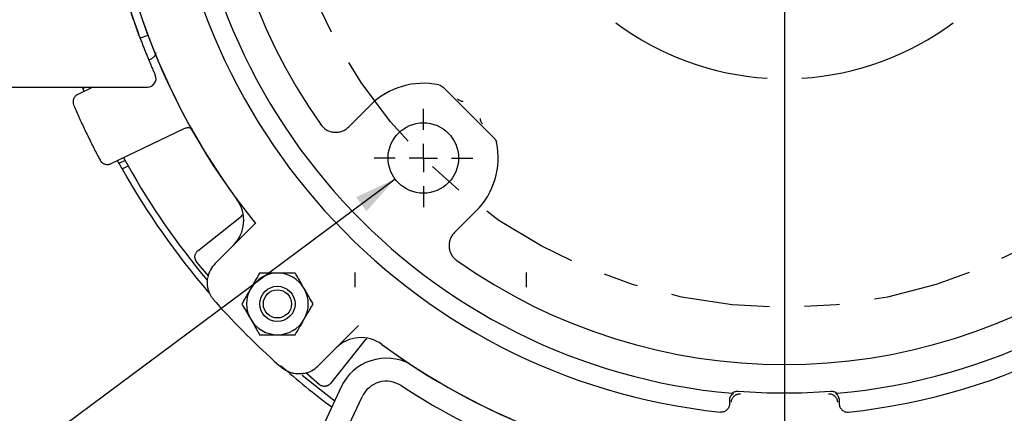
# Model space of a CAD drawing. Header units: inches. Extents: x 1.5 to 80, y 0 to 40.
# Tile 8 of 14: x 55.1 to 62.1, y 25.5 to 28.3. Entities that reach past the tile are written whole.
import ezdxf

# ---------------------------------------------------------------- set-up
doc = ezdxf.new("R2010")
doc.units = ezdxf.units.IN
doc.header["$MEASUREMENT"] = 0
for name, pattern in [('SLD-Center', [1.45, 0.7, -0.25, 0.25, -0.25]), ('SLD-Dashed', [0.45, 0.3, -0.15]), ('SLD-Solid', [0])]:
    doc.linetypes.add(name, pattern=pattern)
for name, color, linetype in [('CENTER', 40, 'SLD-Center'), ('HIDDEN', 104, 'SLD-Dashed'), ('SLD-0', 7, 'Continuous')]:
    doc.layers.add(name, color=color, linetype=linetype)
doc.styles.add('SLDTEXTSTYLE0', font='GOTHIC.TTF', dxfattribs={"width": 0.913})
doc.dimstyles.new('SLDDIMSTYLE2', dxfattribs={"dimtxt": 0.25, "dimasz": 0.3, "dimexe": 0, "dimexo": 0.0625, "dimgap": 0.0625, "dimtad": 0, "dimtih": 1, "dimtoh": 1, "dimrnd": 1e-09, "dimzin": 12, "dimdsep": 46, "dimtxsty": 'SLDTEXTSTYLE0', "dimsah": 1, "dimcen": 0.09, "dimadec": 0, "dimazin": 3, "dimtfac": 1, "dimtofl": 0, "dimtmove": 0, "dimatfit": 3, "dimfxl": 0, "dimfrac": 2, "dimtolj": 1, "dimtzin": 12, "dimarcsym": 0})
doc.dimstyles.new('SLDDIMSTYLE4', dxfattribs={"dimtxt": 0.25, "dimasz": 0.3, "dimexe": 0, "dimexo": 0.0625, "dimgap": 0.0625, "dimtad": 0, "dimtih": 1, "dimtoh": 1, "dimrnd": 1e-09, "dimzin": 12, "dimdsep": 46, "dimtxsty": 'SLDTEXTSTYLE0', "dimsah": 1, "dimcen": 0, "dimadec": 0, "dimazin": 3, "dimtfac": 1, "dimtofl": 0, "dimtmove": 0, "dimatfit": 3, "dimfxl": 0, "dimfrac": 2, "dimtolj": 1, "dimtzin": 12, "dimarcsym": 0})
doc.dimstyles.new('SLDDIMSTYLE5', dxfattribs={"dimtxt": 0.25, "dimasz": 0.3, "dimexe": 0, "dimexo": 0.0625, "dimgap": 0.0625, "dimtad": 0, "dimtih": 1, "dimtoh": 1, "dimdec": 4, "dimzin": 4, "dimdsep": 46, "dimtxsty": 'SLDTEXTSTYLE0', "dimsah": 1, "dimcen": 0.09, "dimazin": 1, "dimtfac": 1, "dimtofl": 0, "dimtmove": 0, "dimatfit": 3, "dimfxl": 0, "dimfrac": 2, "dimtolj": 1, "dimtzin": 12, "dimarcsym": 0})
doc.dimstyles.new('SLDDIMSTYLE6', dxfattribs={"dimtxt": 0.25, "dimasz": 0.3, "dimexe": 0, "dimexo": 0.0625, "dimgap": 0.0625, "dimtad": 0, "dimtih": 1, "dimtoh": 1, "dimrnd": 1e-09, "dimzin": 12, "dimdsep": 46, "dimtxsty": 'SLDTEXTSTYLE0', "dimsah": 1, "dimcen": 0, "dimadec": 0, "dimazin": 3, "dimtfac": 1, "dimtofl": 0, "dimtmove": 0, "dimatfit": 3, "dimfxl": 0, "dimfrac": 2, "dimtolj": 1, "dimtzin": 12, "dimarcsym": 0})
doc.dimstyles.new('SLDDIMSTYLE7', dxfattribs={"dimtxt": 0.25, "dimasz": 0.3, "dimexe": 0, "dimexo": 0.0625, "dimgap": 0.0625, "dimtad": 0, "dimtih": 1, "dimtoh": 1, "dimrnd": 1e-09, "dimzin": 12, "dimdsep": 46, "dimtxsty": 'SLDTEXTSTYLE0', "dimsah": 1, "dimcen": 0, "dimadec": 0, "dimazin": 3, "dimtfac": 1, "dimtofl": 0, "dimtmove": 0, "dimatfit": 3, "dimfxl": 0, "dimfrac": 2, "dimtolj": 1, "dimtzin": 12, "dimarcsym": 0})

# ---------------------------------------------------------------- blocks, each defined once
blk = doc.blocks.new('_D_15')
at = {"layer": 'SLD-0'}
for p, q in [((64.6587, 34.408), (64.5825, 34.408)), ((64.5825, 34.408), (64.5825, 34.0111)), ((65.4899, 34.408), (65.5661, 34.408)), ((65.5661, 34.408), (65.5661, 34.0111)), ((62.9652, 32.6093), (64.2251, 34.0477)), ((64.2251, 34.0477), (64.4438, 34.0477)), ((64.5825, 34.0111), (64.6587, 34.0111)), ((65.5661, 34.0111), (65.4899, 34.0111))]:
    blk.add_line(p, q, dxfattribs=at)
blk.add_solid([(62.9652, 32.6093), (63.2098, 32.7938), (63.1158, 32.8761)], dxfattribs=at)
at = {"layer": 'SLD-0', "char_height": 0.25, "attachment_point": 1, "style": 'SLDTEXTSTYLE0'}
for s, insert in [('%%c', (64.5625, 34.7781)), ('7.25', (64.9396, 34.7781)), ('184.2', (64.6587, 34.3304)), ('B.C.', (64.7509, 33.8828))]:
    blk.add_mtext(s, dxfattribs=dict(at, insert=insert))
blk = doc.blocks.new('_D_16')
at = {"layer": 'SLD-0'}
for p, q in [((60.5767, 34.8071), (60.5767, 36.6936)), ((57.9781, 32.481), (55.7605, 34.6986))]:
    blk.add_line(p, q, dxfattribs=at)
for start, end in [(90, 103.65236), (120.17179, 135)]:
    blk.add_arc((60.5767, 29.8824), 6.6862, start, end, dxfattribs=at)
for points in [[(60.5767, 36.5686), (60.2754, 36.6244), (60.2782, 36.4994)], [(55.8489, 34.6103), (56.1089, 34.7724), (56.0225, 34.8628)]]:
    blk.add_solid(points, dxfattribs=at)
at = {"layer": 'SLD-0', "char_height": 0.25, "attachment_point": 1, "style": 'SLDTEXTSTYLE0'}
for s, insert in [('45.00°', (57.5357, 36.379)), ('EQ. SPACED', (57.0375, 35.9821))]:
    blk.add_mtext(s, dxfattribs=dict(at, insert=insert))
blk = doc.blocks.new('_D_17')
at = {"layer": 'SLD-0'}
for p, q in [((54.4427, 30.0324), (54.4427, 37.1363)), ((60.5767, 35.4254), (60.5767, 37.1363)), ((57.0941, 37.0481), (57.0179, 37.0481)), ((57.0179, 37.0481), (57.0179, 36.6512)), ((57.9253, 37.0481), (58.0015, 37.0481)), ((58.0015, 37.0481), (58.0015, 36.6512)), ((54.4427, 37.0113), (56.8911, 37.0113)), ((60.5767, 37.0113), (58.1284, 37.0113)), ((57.0179, 36.6512), (57.0941, 36.6512)), ((58.0015, 36.6512), (57.9253, 36.6512)), ((60.5767, 34.8071), (60.5767, 35.1254)), ((54.4427, 27.8424), (54.4427, 29.7324))]:
    blk.add_line(p, q, dxfattribs=at)
for points in [[(54.4427, 37.0113), (54.7427, 36.9488), (54.7427, 37.0738)], [(60.5767, 37.0113), (60.2767, 37.0738), (60.2767, 36.9488)]]:
    blk.add_solid(points, dxfattribs=at)
at = {"layer": 'SLD-0', "char_height": 0.25, "attachment_point": 1, "style": 'SLDTEXTSTYLE0'}
for s, insert in [('6.13', (57.1865, 37.4182)), ('155.8', (57.0941, 36.9706))]:
    blk.add_mtext(s, dxfattribs=dict(at, insert=insert))
blk = doc.blocks.new('_D_21')
at = {"layer": 'SLD-0'}
for p, q in [((55.652, 29.8824), (51.9366, 29.8824)), ((52.0616, 29.8824), (52.0616, 29.0171)), ((51.7383, 28.643), (51.6621, 28.643)), ((51.6621, 28.643), (51.6621, 28.2462)), ((52.3848, 28.643), (52.461, 28.643)), ((52.461, 28.643), (52.461, 28.2462)), ((51.6621, 28.2462), (51.7383, 28.2462)), ((52.461, 28.2462), (52.3848, 28.2462)), ((52.0616, 27.3301), (52.0616, 28.1954)), ((53.1727, 27.3301), (51.9366, 27.3301))]:
    blk.add_line(p, q, dxfattribs=at)
for points in [[(52.0616, 29.8824), (51.9991, 29.5824), (52.1241, 29.5824)], [(52.0616, 27.3301), (52.1241, 27.6301), (51.9991, 27.6301)]]:
    blk.add_solid(points, dxfattribs=at)
at = {"layer": 'SLD-0', "char_height": 0.25, "attachment_point": 1, "style": 'SLDTEXTSTYLE0'}
for s, insert in [('2.55', (51.7383, 29.0132)), ('64.8', (51.7383, 28.5655))]:
    blk.add_mtext(s, dxfattribs=dict(at, insert=insert))
blk = doc.blocks.new('_D_22')
at = {"layer": 'SLD-0'}
for p, q in [((57.8129, 27.1698), (55.232, 25.2488)), ((55.232, 25.2488), (54.982, 25.2488))]:
    blk.add_line(p, q, dxfattribs=at)
blk.add_solid([(57.8129, 27.1698), (57.535, 27.0409), (57.6096, 26.9406)], dxfattribs=at)
at = {"layer": 'SLD-0', "insert": (50.2619, 25.3697), "char_height": 0.25, "attachment_point": 1, "style": 'SLDTEXTSTYLE0'}
blk.add_mtext('4X 1/2-13 UNC-2B X 0.75 DEEP', dxfattribs=at)
blk = doc.blocks.new('_D_24')
at = {"layer": 'SLD-0'}
for p, q in [((65.7017, 31.5614), (66.0345, 31.6705)), ((66.0345, 31.6705), (66.2845, 31.6705)), ((66.473, 31.7073), (66.3969, 31.7073)), ((66.3969, 31.7073), (66.3969, 31.3104)), ((67.3043, 31.7073), (67.3805, 31.7073)), ((67.3805, 31.7073), (67.3805, 31.3104)), ((66.3969, 31.3104), (66.473, 31.3104)), ((67.3805, 31.3104), (67.3043, 31.3104))]:
    blk.add_line(p, q, dxfattribs=at)
blk.add_solid([(65.7017, 31.5614), (66.0062, 31.5954), (65.9673, 31.7142)], dxfattribs=at)
at = {"layer": 'SLD-0', "char_height": 0.25, "attachment_point": 1, "style": 'SLDTEXTSTYLE0'}
for s, insert in [('%%c', (66.2845, 32.0774)), ('10.79', (66.6615, 32.0774)), ('274.0', (66.473, 31.6297))]:
    blk.add_mtext(s, dxfattribs=dict(at, insert=insert))
blk = doc.blocks.new('_D_26')
at = {"layer": 'SLD-0'}
for p, q in [((60.7217, 36.3814), (68.8507, 36.3814)), ((68.7257, 36.3814), (68.7257, 30.917)), ((68.31, 30.5429), (68.2339, 30.5429)), ((68.2339, 30.5429), (68.2339, 30.1461)), ((69.1413, 30.5429), (69.2175, 30.5429)), ((69.2175, 30.5429), (69.2175, 30.1461)), ((68.2339, 30.1461), (68.31, 30.1461)), ((69.2175, 30.1461), (69.1413, 30.1461)), ((68.7257, 24.6309), (68.7257, 30.0953)), ((65.5017, 24.6309), (68.8507, 24.6309))]:
    blk.add_line(p, q, dxfattribs=at)
for points in [[(68.7257, 36.3814), (68.6632, 36.0814), (68.7882, 36.0814)], [(68.7257, 24.6309), (68.7882, 24.9309), (68.6632, 24.9309)]]:
    blk.add_solid(points, dxfattribs=at)
at = {"layer": 'SLD-0', "char_height": 0.25, "attachment_point": 1, "style": 'SLDTEXTSTYLE0'}
for s, insert in [('11.75', (68.31, 30.9131)), ('298.5', (68.31, 30.4654))]:
    blk.add_mtext(s, dxfattribs=dict(at, insert=insert))
blk = doc.blocks.new('_D_30')
at = {"layer": 'SLD-0'}
for p, q in [((54.6777, 32.8208), (54.6015, 32.8208)), ((54.6015, 32.8208), (54.6015, 32.424)), ((55.5089, 32.8208), (55.5851, 32.8208)), ((55.5851, 32.8208), (55.5851, 32.424)), ((55.9112, 32.784), (55.6612, 32.784)), ((57.1546, 32.0107), (55.9112, 32.784)), ((54.6015, 32.424), (54.6777, 32.424)), ((55.5851, 32.424), (55.5089, 32.424))]:
    blk.add_line(p, q, dxfattribs=at)
blk.add_solid([(57.1546, 32.0107), (56.9329, 32.2223), (56.8668, 32.1161)], dxfattribs=at)
at = {"layer": 'SLD-0', "char_height": 0.25, "attachment_point": 1, "style": 'SLDTEXTSTYLE0'}
for s, insert in [('%%c', (54.5815, 33.191)), ('8.06', (54.9585, 33.191)), ('204.7', (54.6777, 32.7433))]:
    blk.add_mtext(s, dxfattribs=dict(at, insert=insert))
blk = doc.blocks.new('_D_31')
at = {"layer": 'SLD-0'}
for p, q in [((64.5457, 27.1387), (65.3357, 26.5926)), ((65.3357, 26.5926), (65.5857, 26.5926)), ((65.7381, 26.6294), (65.6619, 26.6294)), ((65.6619, 26.6294), (65.6619, 26.2325)), ((66.5693, 26.6294), (66.6455, 26.6294)), ((66.6455, 26.6294), (66.6455, 26.2325)), ((65.6619, 26.2325), (65.7381, 26.2325)), ((66.6455, 26.2325), (66.5693, 26.2325))]:
    blk.add_line(p, q, dxfattribs=at)
blk.add_solid([(64.5457, 27.1387), (64.757, 26.9167), (64.828, 27.0195)], dxfattribs=at)
at = {"layer": 'SLD-0', "char_height": 0.25, "attachment_point": 1, "style": 'SLDTEXTSTYLE0'}
for s, insert in [('%%c', (65.6419, 26.9995)), ('9.65', (66.019, 26.9995)), ('245.1', (65.7381, 26.5519))]:
    blk.add_mtext(s, dxfattribs=dict(at, insert=insert))
blk = doc.blocks.new('SW_CENTERMARKSYMBOL_4')
at = {"layer": 'SLD-0', "color": 0}
for p, q in [((0, 0.2), (0, 0.35)), ((0, 0), (0, 0.1)), ((-0.2, 0), (-0.35, 0)), ((0, 0), (-0.1, 0)), ((0, 0), (0, -0.1)), ((0, 0), (0.1, 0)), ((0.2, 0), (0.35, 0)), ((0, -0.2), (0, -0.35))]:
    blk.add_line(p, q, dxfattribs=at)
blk = doc.blocks.new('SW_CENTERMARKSYMBOL_5')
at = {"layer": 'SLD-0', "color": 0}
blk.add_line((0, -0.2), (0, -4.8747), dxfattribs=at)

msp = doc.modelspace()

# ---------------------------------------------------------------- linework, layer by layer
at = {"layer": 'CENTER'}
msp.add_circle((60.57672, 29.88239), 3.625, dxfattribs=at)
at = {"layer": 'HIDDEN'}
for p, q in [((57.52672, 26.50639), (57.52672, 26.40239)), ((58.74672, 26.40239), (58.74672, 26.50639))]:
    msp.add_line(p, q, dxfattribs=at)
at = {"layer": 'SLD-0', "linetype": 'SLD-Solid', "lineweight": 25}
for p, q in [((56.05816, 28.19027), (56.00316, 28.16965)), ((56.0799, 28.02103), (56.06479, 28.01376)), ((53.63272, 27.82239), (56.05569, 27.82239)), ((55.66714, 27.82239), (55.56029, 27.77096)), ((55.59656, 27.81298), (55.6161, 27.82239)), ((58.15368, 27.82207), (58.51641, 27.45934)), ((57.48355, 27.53986), (57.63814, 27.69445)), ((57.28544, 27.55681), (57.28163, 27.5622)), ((55.79695, 27.27921), (56.31656, 27.52929)), ((55.89574, 27.30219), (55.85242, 27.28135)), ((55.87433, 27.24195), (55.91767, 27.26281)), ((56.72226, 26.90704), (56.73016, 26.91632)), ((58.38878, 26.9438), (58.2342, 26.78921)), ((56.41241, 26.65994), (56.72226, 26.90704)), ((56.53571, 26.56969), (56.82367, 26.85765)), ((56.48851, 26.48355), (56.40354, 26.58284)), ((58.25114, 26.5911), (58.25653, 26.5873)), ((56.48302, 26.46854), (56.48311, 26.46909)), ((57.55199, 26.12933), (57.26403, 25.84137)), ((57.60137, 26.02793), (57.35427, 25.71807)), ((57.60137, 26.02793), (57.61275, 26.03761)), ((57.27718, 25.70921), (57.17911, 25.79313)), ((57.16343, 25.78877), (57.15919, 25.78803)), ((57.43017, 25.69328), (57.0624, 24.90459)), ((57.21103, 24.83528), (57.5788, 25.62397)), ((60.18811, 25.57453), (60.18811, 25.5986)), ((60.96534, 25.5986), (60.96534, 25.57453)), ((60.12216, 25.51483), (60.12188, 25.51486)), ((61.03156, 25.51486), (61.03129, 25.51483))]:
    msp.add_line(p, q, dxfattribs=at)
at = {"layer": 'SLD-0', "linetype": 'SLD-Solid', "lineweight": 25, "flags": 128}
msp.add_lwpolyline([(57.15263, 25.77817), (57.36561, 25.60947), (57.3845, 25.59534)], dxfattribs=at)
at = {"layer": 'SLD-0', "linetype": 'SLD-Solid', "lineweight": 25}
for centre, radius in [((58.01346, 27.31912), 0.25), ((56.97755, 26.28321), 0.125), ((56.97755, 26.28321), 0.1)]:
    msp.add_circle(centre, radius, dxfattribs=at)
for centre, radius, start, end in [((60.57672, 29.88239), 4.39115, 95.945408, 264.054592), ((60.57672, 29.88239), 4.39115, 275.945408, 84.054592), ((60.57672, 29.88239), 4.25, 95.024191, 264.975809), ((60.57672, 29.88239), 4.25, 275.024191, 84.975809), ((60.57672, 29.88239), 4.824, 141.128455, 218.871545), ((60.57672, 29.88239), 4.825, 143.66975, 216.33025), ((60.57672, 29.88239), 4.03, 144.755472, 215.244528), ((60.57272, 29.88239), 4.88, 184.318884, 199.881807), ((60.57672, 29.88239), 2, 233.248751, 266.457691), ((60.57672, 29.88239), 2, 273.542309, 306.751249), ((56.05569, 27.88239), 0.06, 270, 23.882248), ((60.57672, 29.88239), 5.393, 202.456174, 202.564325), ((58.01346, 27.31912), 0.53079, 78.010079, 135), ((58.29852, 27.7817), 0.06002, 225.043686, 266.496692), ((58.47603, 27.60418), 0.06002, 183.503308, 224.956314), ((58.01346, 27.31912), 0.53079, 315, 11.989921), ((60.57672, 29.88239), 5.393, 208.835675, 209.314592), ((60.57672, 29.88239), 5.345, 208.863863, 209.347096), ((60.57672, 29.88239), 5.345, 209.347096, 219.92882), ((60.57672, 29.88239), 5.393, 209.314592, 220.739061), ((56.48822, 26.87576), 0.25, 315, 36.33025), ((56.67006, 26.43534), 0.19, 135, 169.0275), ((60.57672, 29.88239), 4.03, 234.755472, 305.244528), ((56.97755, 26.28321), 0.219, 90, 150), ((56.97755, 26.28321), 0.219, 30, 90), ((56.97755, 26.28321), 0.219, 150, 210), ((56.97755, 26.28321), 0.219, 330, 30), ((60.57672, 29.88239), 5.4, 221.670858, 228.329142), ((56.97755, 26.28321), 0.219, 210, 270), ((56.97755, 26.28321), 0.219, 270, 330), ((60.57672, 29.88239), 4.824, 271.069013, 308.871545), ((57.5701, 25.79389), 0.25, 53.66975, 135), ((60.57672, 29.88239), 4.825, 233.66975, 306.33025), ((60.57672, 29.88239), 4.824, 233.726362, 268.930987), ((57.751, 25.54367), 0.354, 61.560813, 155), ((60.57672, 29.88239), 5.393, 228.451606, 233.433205), ((57.12968, 25.97572), 0.19, 280.9725, 315), ((57.751, 25.54367), 0.19, 56.915538, 155), ((60.57672, 29.88089), 4.9865, 236.915538, 249.012942), ((60.57672, 29.88239), 4.23202, 265.550341, 274.449659)]:
    msp.add_arc(centre, radius, start, end, dxfattribs=at)
for points, knots in [([(56.00316, 28.16965), (56.00312, 28.16975), (56.00215, 28.17234), (55.99924, 28.18015), (55.99802, 28.1834), (55.99512, 28.19125), (55.99342, 28.19585), (55.98771, 28.2114), (55.9831, 28.22408), (55.97237, 28.25408), (55.96619, 28.27159), (55.95295, 28.30995), (55.94586, 28.33091), (55.93458, 28.36509), (55.93071, 28.37697), (55.92293, 28.40116), (55.91901, 28.41352), (55.91112, 28.43877), (55.90715, 28.45166), (55.89916, 28.47797), (55.89513, 28.49144), (55.88308, 28.53239), (55.87521, 28.56005), (55.8675, 28.58806)], [0, 0, 0, 0, 0.125, 0.125, 0.1875, 0.1875, 0.25, 0.25, 0.375, 0.375, 0.5, 0.5, 0.625, 0.625, 0.6875, 0.6875, 0.75, 0.75, 0.8125, 0.8125, 0.875, 0.875, 1, 1, 1, 1]), ([(55.98359, 28.22279), (55.99096, 28.20241), (55.99835, 28.18239), (56.00947, 28.15288), (56.01317, 28.14313), (56.02059, 28.1238), (56.02432, 28.11418), (56.03537, 28.08594), (56.0425, 28.06804), (56.05282, 28.04256), (56.05619, 28.0343), (56.06279, 28.01825), (56.06603, 28.01044), (56.07531, 27.98821), (56.08096, 27.97487), (56.08855, 27.95712), (56.09094, 27.95158), (56.09538, 27.9413), (56.09742, 27.9366), (56.10288, 27.92407), (56.1057, 27.91767), (56.10955, 27.90895), (56.11055, 27.90668), (56.11055, 27.90668)], [0, 0, 0, 0, 0.125, 0.125, 0.1875, 0.1875, 0.25, 0.25, 0.375, 0.375, 0.4375, 0.4375, 0.5, 0.5, 0.625, 0.625, 0.6875, 0.6875, 0.75, 0.75, 0.875, 0.875, 1, 1, 1, 1]), ([(56.11275, 28.06921), (56.11211, 28.06383), (56.11058, 28.051), (56.09897, 28.03306), (56.08626, 28.02505), (56.0799, 28.02103)], [0, 0, 0, 0, 0.2647555, 0.6318901, 1, 1, 1, 1]), ([(55.64464, 27.82239), (55.64485, 27.82188), (55.64588, 27.81941), (55.6473, 27.81605), (55.64842, 27.81337)], [0, 0, 0, 0, 0.2056994, 1, 1, 1, 1]), ([(55.56029, 27.77096), (55.55892, 27.77026), (55.55618, 27.76887), (55.5523, 27.76641), (55.54863, 27.76368), (55.54517, 27.76065), (55.54033, 27.75574), (55.53477, 27.74836), (55.52975, 27.73798), (55.52675, 27.72684), (55.52606, 27.7166), (55.52685, 27.70769), (55.52847, 27.70016), (55.53033, 27.6954), (55.53127, 27.693)], [0, 0, 0, 0, 0.0502916, 0.1001574, 0.149893, 0.1997965, 0.250163, 0.3748822, 0.4998403, 0.6245062, 0.7494139, 0.8331208, 0.9161865, 1, 1, 1, 1]), ([(55.60511, 27.79253), (55.60484, 27.79317), (55.6033, 27.79683), (55.60075, 27.80292), (55.59813, 27.8092), (55.59676, 27.81251), (55.59662, 27.81285), (55.59656, 27.81298)], [0, 0, 0, 0, 0.0550058, 0.3138906, 0.5726658, 0.8311245, 1, 1, 1, 1]), ([(55.53127, 27.693), (55.53766, 27.67839), (55.55043, 27.64916), (55.57006, 27.60553), (55.59005, 27.56207), (55.61041, 27.5188), (55.63115, 27.47571), (55.65227, 27.43279), (55.67376, 27.39006), (55.69561, 27.3475), (55.71048, 27.31928), (55.71792, 27.30517)], [0, 0, 0, 0, 0.1111504, 0.2222713, 0.3333712, 0.4444585, 0.5555415, 0.6666288, 0.7777287, 0.8888496, 1, 1, 1, 1]), ([(57.28544, 27.55681), (57.29093, 27.54903), (57.29716, 27.542), (57.31106, 27.52935), (57.31882, 27.52369), (57.33515, 27.51433), (57.34375, 27.51057), (57.36185, 27.5049), (57.37115, 27.50308), (57.38986, 27.50147), (57.39944, 27.50169), (57.41813, 27.50417), (57.42725, 27.5064), (57.44502, 27.51288), (57.45357, 27.5171), (57.4694, 27.52719), (57.47682, 27.53313), (57.48355, 27.53986)], [0, 0, 0, 0, 0.125, 0.125, 0.25, 0.25, 0.375, 0.375, 0.5, 0.5, 0.625, 0.625, 0.75, 0.75, 0.875, 0.875, 1, 1, 1, 1]), ([(56.31656, 27.52929), (56.32365, 27.53174), (56.33782, 27.53666), (56.35838, 27.53475), (56.36877, 27.52839), (56.37277, 27.52594)], [0, 0, 0, 0, 0.3811998, 0.7622056, 1, 1, 1, 1]), ([(55.71792, 27.30517), (55.71867, 27.30383), (55.72017, 27.30115), (55.72278, 27.29737), (55.72566, 27.2938), (55.72881, 27.29046), (55.73391, 27.28583), (55.7415, 27.28055), (55.75207, 27.27595), (55.76331, 27.27338), (55.77358, 27.27308), (55.78245, 27.27423), (55.78991, 27.27613), (55.7946, 27.27818), (55.79695, 27.27921)], [0, 0, 0, 0, 0.0502923, 0.1001586, 0.1498945, 0.1997976, 0.2501629, 0.3748857, 0.4998405, 0.62451, 0.7494144, 0.8331227, 0.9161878, 1, 1, 1, 1]), ([(55.85242, 27.28135), (55.85226, 27.28164), (55.85194, 27.28221), (55.84944, 27.28676), (55.84598, 27.29307), (55.84311, 27.29834), (55.84177, 27.30078)], [0, 0, 0, 0, 0.2584623, 0.5168988, 0.7755483, 1, 1, 1, 1]), ([(55.88508, 27.32163), (55.88541, 27.32102), (55.88731, 27.31753), (55.89048, 27.31175), (55.89376, 27.30578), (55.89549, 27.30264), (55.89567, 27.30232), (55.89574, 27.30219)], [0, 0, 0, 0, 0.0550095, 0.31392, 0.5726969, 0.8311555, 1, 1, 1, 1]), ([(58.2342, 26.78921), (58.22746, 26.78248), (58.22159, 26.77514), (58.21148, 26.7593), (58.20723, 26.75069), (58.20078, 26.73302), (58.19853, 26.7239), (58.19602, 26.70509), (58.1958, 26.69562), (58.1974, 26.67691), (58.19924, 26.66751), (58.20487, 26.64952), (58.20862, 26.64091), (58.21802, 26.6245), (58.22363, 26.61679), (58.23626, 26.6029), (58.24337, 26.59659), (58.25114, 26.5911)], [0, 0, 0, 0, 0.125, 0.125, 0.25, 0.25, 0.375, 0.375, 0.5, 0.5, 0.625, 0.625, 0.75, 0.75, 0.875, 0.875, 1, 1, 1, 1]), ([(56.40354, 26.58284), (56.40259, 26.58411), (56.40068, 26.58666), (56.39823, 26.5908), (56.39612, 26.59515), (56.39439, 26.5997), (56.39308, 26.60438), (56.39218, 26.60912), (56.39171, 26.61388), (56.39165, 26.6186), (56.39205, 26.62402), (56.39321, 26.63043), (56.39564, 26.63797), (56.39959, 26.64578), (56.4051, 26.65346), (56.40994, 26.65775), (56.41241, 26.65994)], [0, 0, 0, 0, 0.0551537, 0.1109893, 0.1672723, 0.2237552, 0.2801842, 0.3363057, 0.3918719, 0.446648, 0.5004164, 0.5810915, 0.673203, 0.7752864, 0.8851579, 1, 1, 1, 1]), ([(56.85111, 26.50221), (56.8412, 26.48505), (56.83107, 26.4675), (56.81533, 26.44024), (56.80999, 26.43099), (56.79908, 26.4121), (56.79348, 26.4024), (56.78789, 26.39271)], [0, 0, 0, 0, 0.5, 0.5, 0.75, 0.75, 1, 1, 1, 1]), ([(56.97755, 26.50221), (56.95535, 26.50221), (56.93374, 26.50221), (56.90201, 26.50221), (56.89152, 26.50221), (56.87104, 26.50221), (56.861, 26.50221), (56.85111, 26.50221)], [0, 0, 0, 0, 0.5, 0.5, 0.75, 0.75, 1, 1, 1, 1]), ([(57.10399, 26.50221), (57.08417, 26.50221), (57.06391, 26.50221), (57.03243, 26.50221), (57.02175, 26.50221), (56.99993, 26.50221), (56.98874, 26.50221), (56.97755, 26.50221)], [0, 0, 0, 0, 0.5, 0.5, 0.75, 0.75, 1, 1, 1, 1]), ([(57.16721, 26.39271), (57.15611, 26.41194), (57.1453, 26.43065), (57.12944, 26.45814), (57.1242, 26.46721), (57.11396, 26.48495), (57.10894, 26.49365), (57.10399, 26.50221)], [0, 0, 0, 0, 0.5, 0.5, 0.75, 0.75, 1, 1, 1, 1]), ([(56.48006, 26.43534), (56.48008, 26.43717), (56.48011, 26.44074), (56.48032, 26.44562), (56.48061, 26.44996), (56.48094, 26.45375), (56.48129, 26.45698), (56.48162, 26.45967), (56.48191, 26.46181), (56.48214, 26.46339), (56.48231, 26.46447), (56.48235, 26.46473), (56.48237, 26.46485)], [0, 0, 0, 0, 0.1235716, 0.2406936, 0.3517009, 0.4569869, 0.5570127, 0.6523155, 0.7435163, 0.8313232, 0.9165288, 1, 1, 1, 1]), ([(56.52759, 26.30964), (56.52595, 26.31154), (56.52266, 26.31535), (56.51806, 26.32128), (56.51369, 26.32733), (56.5096, 26.33351), (56.50577, 26.33981), (56.50221, 26.34621), (56.49892, 26.3527), (56.4959, 26.35928), (56.49315, 26.36592), (56.48945, 26.3759), (56.48551, 26.38913), (56.48255, 26.40369), (56.48095, 26.41601), (56.48019, 26.42615), (56.4801, 26.43232), (56.48006, 26.43534)], [0, 0, 0, 0, 0.0497, 0.0993498, 0.1489938, 0.1986764, 0.2484419, 0.2983343, 0.3483974, 0.3986745, 0.4492083, 0.5000409, 0.6258569, 0.7500127, 0.837082, 0.9203076, 1, 1, 1, 1]), ([(56.78789, 26.39271), (56.77679, 26.37349), (56.76599, 26.35477), (56.75012, 26.32729), (56.74488, 26.31821), (56.73464, 26.30048), (56.72962, 26.29178), (56.72467, 26.28321)], [0, 0, 0, 0, 0.5, 0.5, 0.75, 0.75, 1, 1, 1, 1]), ([(57.23043, 26.28321), (57.22052, 26.30037), (57.21039, 26.31792), (57.19465, 26.34519), (57.18931, 26.35444), (57.1784, 26.37333), (57.1728, 26.38303), (57.16721, 26.39271)], [0, 0, 0, 0, 0.5, 0.5, 0.75, 0.75, 1, 1, 1, 1]), ([(56.54305, 26.29219), (56.54175, 26.29365), (56.53915, 26.29658), (56.53527, 26.30095), (56.53141, 26.30531), (56.52887, 26.30819), (56.52759, 26.30964)], [0, 0, 0, 0, 0.2503046, 0.500027, 0.749736, 1, 1, 1, 1]), ([(56.72467, 26.28321), (56.73458, 26.26605), (56.74471, 26.2485), (56.76045, 26.22124), (56.76579, 26.21199), (56.7767, 26.1931), (56.7823, 26.1834), (56.78789, 26.17371)], [0, 0, 0, 0, 0.5, 0.5, 0.75, 0.75, 1, 1, 1, 1]), ([(57.16721, 26.17371), (57.17831, 26.19294), (57.18911, 26.21165), (57.20498, 26.23914), (57.21022, 26.24821), (57.22046, 26.26595), (57.22548, 26.27465), (57.23043, 26.28321)], [0, 0, 0, 0, 0.5, 0.5, 0.75, 0.75, 1, 1, 1, 1]), ([(56.78789, 26.17371), (56.79899, 26.15449), (56.8098, 26.13577), (56.82566, 26.10829), (56.8309, 26.09921), (56.84114, 26.08148), (56.84616, 26.07278), (56.85111, 26.06421)], [0, 0, 0, 0, 0.5, 0.5, 0.75, 0.75, 1, 1, 1, 1]), ([(57.10399, 26.06421), (57.1139, 26.08137), (57.12403, 26.09892), (57.13977, 26.12619), (57.14511, 26.13544), (57.15602, 26.15433), (57.16162, 26.16403), (57.16721, 26.17371)], [0, 0, 0, 0, 0.5, 0.5, 0.75, 0.75, 1, 1, 1, 1]), ([(56.85111, 26.06421), (56.87093, 26.06421), (56.89119, 26.06421), (56.92268, 26.06421), (56.93335, 26.06421), (56.95517, 26.06421), (56.96636, 26.06421), (56.97755, 26.06421)], [0, 0, 0, 0, 0.5, 0.5, 0.75, 0.75, 1, 1, 1, 1]), ([(56.97755, 26.06421), (56.99975, 26.06421), (57.02136, 26.06421), (57.05309, 26.06421), (57.06358, 26.06421), (57.08406, 26.06421), (57.0941, 26.06421), (57.10399, 26.06421)], [0, 0, 0, 0, 0.5, 0.5, 0.75, 0.75, 1, 1, 1, 1]), ([(57.00397, 25.83326), (57.00253, 25.83453), (56.99965, 25.83708), (56.99529, 25.84094), (56.99091, 25.84482), (56.98799, 25.84741), (56.98653, 25.84871)], [0, 0, 0, 0, 0.250264, 0.499973, 0.7496954, 1, 1, 1, 1]), ([(57.15919, 25.78803), (57.1591, 25.78802), (57.1589, 25.78799), (57.15816, 25.78787), (57.15708, 25.78771), (57.15562, 25.7875), (57.15381, 25.78726), (57.15163, 25.78699), (57.14908, 25.78671), (57.14617, 25.78643), (57.14289, 25.78617), (57.13925, 25.78595), (57.13087, 25.78561), (57.1159, 25.78582), (57.09375, 25.78865), (57.07037, 25.79467), (57.05102, 25.80241), (57.03586, 25.81033), (57.02478, 25.81714), (57.01407, 25.8247), (57.00734, 25.83041), (57.00397, 25.83326)], [0, 0, 0, 0, 0.0194866, 0.0392823, 0.0595251, 0.0803439, 0.1018575, 0.1241736, 0.1473886, 0.1715882, 0.1968482, 0.2232349, 0.250807, 0.3696333, 0.5004717, 0.625135, 0.750341, 0.8132389, 0.8757011, 0.9378975, 1, 1, 1, 1]), ([(57.35427, 25.71807), (57.3533, 25.71691), (57.35137, 25.71461), (57.34816, 25.71149), (57.34478, 25.70868), (57.34128, 25.70621), (57.33772, 25.70408), (57.33414, 25.70229), (57.3306, 25.70082), (57.32714, 25.69966), (57.3238, 25.69877), (57.32062, 25.69813), (57.31578, 25.69744), (57.30908, 25.69718), (57.30053, 25.69818), (57.29215, 25.70056), (57.28419, 25.70416), (57.27951, 25.70753), (57.27718, 25.70921)], [0, 0, 0, 0, 0.052712, 0.1047487, 0.1558094, 0.2056087, 0.2538835, 0.3003973, 0.3449438, 0.3873483, 0.4274677, 0.4651894, 0.5004288, 0.5977759, 0.6978133, 0.7991676, 0.9003755, 1, 1, 1, 1]), ([(60.20452, 25.64872), (60.20754, 25.65132), (60.21076, 25.65358), (60.21759, 25.65745), (60.22125, 25.65907), (60.23251, 25.66277), (60.24045, 25.66374), (60.24839, 25.66312)], [0, 0, 0, 0, 0.25, 0.25, 0.5, 0.5, 1, 1, 1, 1]), ([(60.90506, 25.66312), (60.90903, 25.66343), (60.91296, 25.66334), (60.92076, 25.66241), (60.92467, 25.66154), (60.93593, 25.65785), (60.94289, 25.65392), (60.94892, 25.64872)], [0, 0, 0, 0, 0.25, 0.25, 0.5, 0.5, 1, 1, 1, 1]), ([(60.18811, 25.5986), (60.18811, 25.60346), (60.18869, 25.60823), (60.19098, 25.61757), (60.19272, 25.62216), (60.19717, 25.63066), (60.19992, 25.63467), (60.20632, 25.64193), (60.20992, 25.64513), (60.21392, 25.6479)], [0, 0, 0, 0, 0.25, 0.25, 0.5, 0.5, 0.75, 0.75, 1, 1, 1, 1]), ([(60.20069, 25.58503), (60.2007, 25.58553), (60.20071, 25.58653), (60.20079, 25.58855), (60.20105, 25.5921), (60.20215, 25.59924), (60.20508, 25.60847), (60.21099, 25.61937), (60.21722, 25.62674), (60.22312, 25.63186), (60.22716, 25.63487), (60.23232, 25.63801), (60.23871, 25.64102), (60.24639, 25.64348), (60.25535, 25.6451), (60.26173, 25.64494), (60.26509, 25.64486)], [0, 0, 0, 0, 0.015244, 0.0305628, 0.0614054, 0.1237704, 0.250015, 0.353933, 0.4998109, 0.5406352, 0.5916767, 0.6529323, 0.724398, 0.8060686, 0.8979383, 1, 1, 1, 1]), ([(60.21392, 25.6479), (60.21233, 25.64804), (60.21079, 25.64817), (60.20929, 25.6483), (60.20766, 25.64844), (60.20607, 25.64858), (60.20452, 25.64872)], [0, 0, 0, 0, 0.0030480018, 0.0030480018, 0.0030480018, 0.006354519, 0.006354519, 0.006354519, 0.006354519]), ([(60.88836, 25.64486), (60.89567, 25.64539), (60.9037, 25.64459), (60.9195, 25.63936), (60.9272, 25.6349), (60.93997, 25.62304), (60.94499, 25.61568), (60.95136, 25.60031), (60.95275, 25.59235), (60.95275, 25.58503)], [0, 0, 0, 0, 0.25, 0.25, 0.5, 0.5, 0.75, 0.75, 1, 1, 1, 1]), ([(60.94892, 25.64872), (60.9475, 25.64859), (60.94604, 25.64846), (60.94454, 25.64833), (60.94292, 25.64819), (60.94125, 25.64805), (60.93953, 25.6479)], [0, 0, 0, 0, 0.0030480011, 0.0030480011, 0.0030480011, 0.0063545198, 0.0063545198, 0.0063545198, 0.0063545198]), ([(60.93953, 25.6479), (60.94353, 25.64513), (60.94711, 25.64193), (60.95348, 25.63473), (60.95626, 25.63069), (60.96072, 25.62219), (60.96244, 25.61763), (60.96476, 25.60824), (60.96534, 25.60346), (60.96534, 25.5986)], [0, 0, 0, 0, 0.25, 0.25, 0.5, 0.5, 0.75, 0.75, 1, 1, 1, 1]), ([(60.18811, 25.57453), (60.18811, 25.5703), (60.18767, 25.56615), (60.18594, 25.558), (60.18462, 25.55395), (60.17952, 25.54248), (60.17447, 25.53554), (60.16209, 25.52439), (60.15465, 25.52008), (60.14274, 25.51619), (60.13857, 25.51531), (60.13027, 25.51443), (60.12609, 25.51442), (60.12188, 25.51486)], [0, 0, 0, 0, 0.125, 0.125, 0.25, 0.25, 0.5, 0.5, 0.75, 0.75, 0.875, 0.875, 1, 1, 1, 1]), ([(60.96534, 25.57453), (60.96534, 25.5703), (60.96578, 25.56615), (60.96751, 25.558), (60.96883, 25.55395), (60.97393, 25.54248), (60.97898, 25.53554), (60.99136, 25.52439), (60.99879, 25.52008), (61.01071, 25.51619), (61.01488, 25.51531), (61.02318, 25.51443), (61.02736, 25.51442), (61.03156, 25.51486)], [0, 0, 0, 0, 0.125, 0.125, 0.25, 0.25, 0.5, 0.5, 0.75, 0.75, 0.875, 0.875, 1, 1, 1, 1])]:
    msp.add_open_spline(points, degree=3, knots=knots, dxfattribs=at)
for points in [[(58.12373, 27.83833), (58.135, 27.83594), (58.14553, 27.83022), (58.15368, 27.82207)], [(58.51641, 27.45934), (58.52456, 27.45119), (58.53027, 27.44066), (58.53267, 27.42939)]]:
    msp.add_open_spline(points, degree=3, dxfattribs=at)

# ---------------------------------------------------------------- block references
at = {"layer": 'SLD-0'}
for name, p in [('SW_CENTERMARKSYMBOL_5', (60.57672, 29.88239)), ('SW_CENTERMARKSYMBOL_4', (58.01346, 27.31912))]:
    msp.add_blockref(name, p, dxfattribs=at)

# ---------------------------------------------------------------- dimensions: what is measured, and where the dimension line sits
dim = msp.add_linear_dim(base=(60.57672, 37.01132), p1=(54.44272, 27.79239), p2=(60.57672, 34.75712), dimstyle='SLDDIMSTYLE2', dxfattribs=at)
dim.commit()
dim.dimension.update_dxf_attribs({"geometry": '_D_17', "text_midpoint": (57.50972, 37.01132), "dimtype": 160})
dim = msp.add_angular_dim_2l(base=(59.78201, 36.52121), line1=((60.57672, 34.75712), (60.57672, 25.00765)), line2=((60.57672, 29.88239), (58.01346, 32.44565)), text='<>\\PEQ. SPACED', dimstyle='SLDDIMSTYLE5', dxfattribs=at)
dim.commit()
dim.dimension.update_dxf_attribs({"geometry": '_D_16', "text_midpoint": (58.01802, 36.05965), "dimtype": 162})
for base, p1, p2, picture, middle in [((68.72566, 24.63089), (60.67172, 36.38139), (65.45172, 24.63089), '_D_26', (68.72566, 30.50614)), ((52.06158, 29.88239), (53.22272, 27.3301), (55.70199, 29.88239), '_D_21', (52.06158, 28.60624))]:
    dim = msp.add_linear_dim(base=base, p1=p1, p2=p2, angle=90, dimstyle='SLDDIMSTYLE2', dxfattribs=at)
    dim.commit()
    dim.dimension.update_dxf_attribs({"geometry": picture, "text_midpoint": middle, "dimtype": 160})
dim = msp.add_diameter_dim_2p(p1=(58.18828, 27.15549), p2=(62.96516, 32.60929), text='<>\\PB.C.', dimstyle='SLDDIMSTYLE4', dxfattribs=at)
dim.commit()
dim.dimension.update_dxf_attribs({"geometry": '_D_15', "text_midpoint": (65.0743, 34.17275), "dimtype": 163})
for p1, p2, picture, middle in [((63.99885, 27.75402), (57.15459, 32.01075), '_D_30', (55.09328, 32.78404)), ((56.60772, 32.62604), (64.54572, 27.13873), '_D_31', (66.1537, 26.59262)), ((55.45176, 28.20335), (65.70169, 31.56142), '_D_24', (66.88866, 31.67046))]:
    dim = msp.add_diameter_dim_2p(p1=p1, p2=p2, dimstyle='SLDDIMSTYLE7', dxfattribs=at)
    dim.commit()
    dim.dimension.update_dxf_attribs({"geometry": picture, "text_midpoint": middle, "dimtype": 163})
dim = msp.add_diameter_dim_2p(p1=(58.214, 27.4684), p2=(57.81292, 27.16985), text='4X 1/2-13 UNC-2B X 0.75 DEEP', dimstyle='SLDDIMSTYLE6', override={"dimpost": '<>'}, dxfattribs=at)
dim.commit()
dim.dimension.update_dxf_attribs({"geometry": '_D_22', "text_midpoint": (52.62198, 25.24877), "dimtype": 163})

doc.saveas('drawing.dxf')
